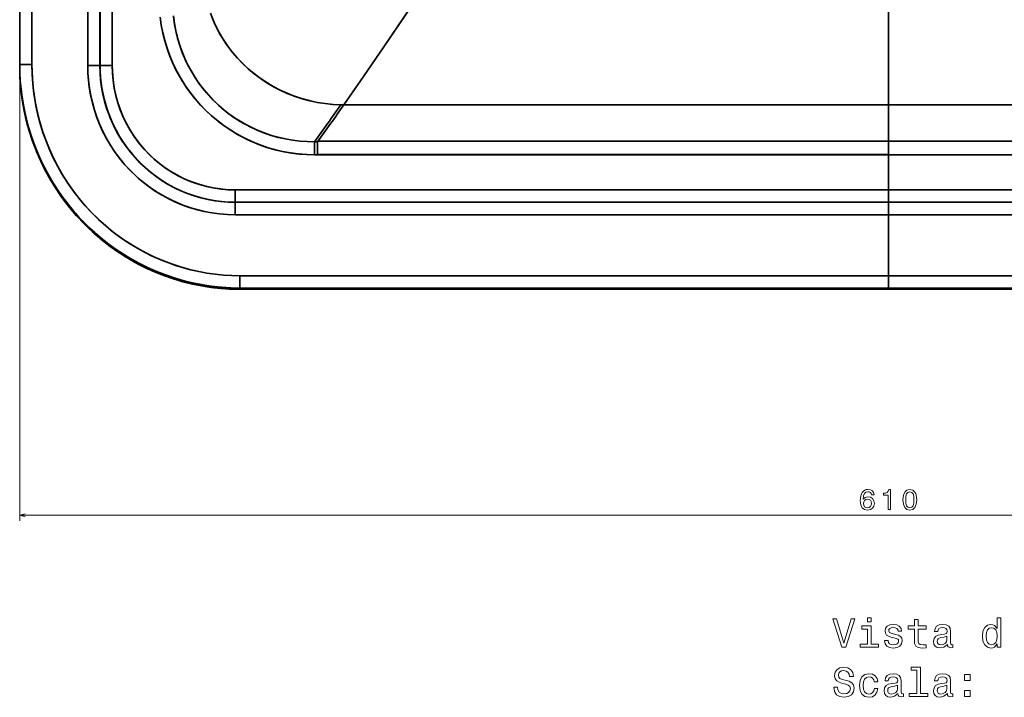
# Model space of a CAD drawing. Extents: x 290 to 1969, y 22 to 1622.
# Tile 1 of 12: x 290 to 635, y 22 to 260. Entities that reach past the tile are written whole.
import ezdxf

# ---------------------------------------------------------------- set-up
doc = ezdxf.new("R2010")
doc.units = 0

msp = doc.modelspace()

# ---------------------------------------------------------------- linework, layer by layer
at = {"color": 7, "lineweight": 35}
for p, q in [((289.55, 243.9), (289.55, 675.54)), ((322.05, 243.9), (322.05, 636.4)), ((322.05, 636.4), (322.05, 243.9)), ((317.77, 549.23), (317.77, 243.9)), ((317.77, 243.9), (317.77, 549.23)), ((289.55, 244.28), (289.55, 521.67)), ((289.55, 521.67), (289.55, 244.28)), ((293.85, 521.67), (293.85, 244.28)), ((293.85, 244.28), (293.85, 521.67)), ((313.43, 243.9), (313.43, 521.67)), ((313.43, 521.67), (313.43, 243.9)), ((317.71, 243.9), (317.71, 521.67)), ((317.71, 521.67), (317.71, 243.9)), ((594.5, 230.12), (594.5, 290.43)), ((594.5, 230.12), (594.5, 290.43)), ((403.32, 230.12), (594.5, 230.12)), ((403.32, 230.12), (594.5, 230.12)), ((785.68, 230.12), (594.5, 230.12)), ((785.68, 230.12), (594.5, 230.12)), ((594.5, 200.3), (365.17, 200.3)), ((365.17, 200.3), (594.5, 200.3)), ((594.5, 200.3), (823.83, 200.3)), ((594.5, 200.3), (823.83, 200.3)), ((594.5, 195.94), (365.17, 195.94)), ((365.17, 195.94), (594.5, 195.94)), ((594.5, 195.94), (823.83, 195.94)), ((823.83, 195.94), (594.5, 195.94)), ((594.5, 191.58), (365.17, 191.58)), ((365.17, 191.58), (594.5, 191.58)), ((594.5, 170.17), (594.5, 191.58)), ((823.83, 191.58), (594.5, 191.58)), ((823.83, 191.58), (594.5, 191.58)), ((594.5, 191.58), (594.5, 170.17)), ((366.86, 170.17), (594.5, 170.17)), ((366.86, 170.17), (594.5, 170.17)), ((822.14, 170.17), (594.5, 170.17)), ((594.5, 170.17), (822.14, 170.17)), ((594.5, 165.83), (366.86, 165.83)), ((366.86, 165.83), (594.5, 165.83)), ((366.86, 165.43), (594.5, 165.43)), ((366.86, 165.43), (594.5, 165.43)), ((366.86, 165.42), (594.5, 165.42)), ((594.5, 165.42), (366.86, 165.42)), ((822.14, 165.83), (594.5, 165.83)), ((822.14, 165.83), (594.5, 165.83)), ((594.5, 165.43), (822.14, 165.43)), ((822.14, 165.43), (594.5, 165.43)), ((822.14, 165.42), (594.5, 165.42)), ((822.14, 165.42), (594.5, 165.42))]:
    msp.add_line(p, q, dxfattribs=at)
at = {"color": 7, "lineweight": 35, "ltscale": 0.009536}
for p, q in [((289.55, 243.9), (289.55, 244.28)), ((289.55, 244.28), (289.55, 243.9))]:
    msp.add_line(p, q, dxfattribs=at)
at = {"color": 7, "lineweight": 35, "ltscale": 0.107375}
for p, q in [((293.85, 244.28), (289.55, 244.28)), ((289.55, 244.28), (293.85, 244.28))]:
    msp.add_line(p, q, dxfattribs=at)
at = {"color": 7, "lineweight": 35, "ltscale": 0.106966}
for p, q in [((313.43, 243.9), (317.71, 243.9)), ((317.71, 243.9), (313.43, 243.9)), ((317.77, 243.9), (322.05, 243.9)), ((322.05, 243.9), (317.77, 243.9))]:
    msp.add_line(p, q, dxfattribs=at)
at = {"color": 7, "lineweight": 35, "ltscale": 0.001637}
msp.add_line((317.77, 243.9), (317.71, 243.9), dxfattribs=at)
at = {"color": 7, "lineweight": 35, "ltscale": 0.001638}
msp.add_line((317.71, 243.9), (317.77, 243.9), dxfattribs=at)
at = {"color": 7, "lineweight": 13}
for p, q in [((289.55, 241.9), (289.55, 84.14)), ((289.55, 86.14), (899.45, 86.14))]:
    msp.add_line(p, q, dxfattribs=at)
at = {"color": 7, "lineweight": 35, "ltscale": 0.322768}
msp.add_line((594.5, 217.21), (594.5, 230.12), dxfattribs=at)
msp.add_line((594.5, 217.21), (594.5, 230.12), dxfattribs=at)
at = {"color": 7, "lineweight": 35, "ltscale": 0.115303}
msp.add_line((392.97, 212.6), (392.98, 217.21), dxfattribs=at)
msp.add_line((392.97, 212.6), (392.98, 217.21), dxfattribs=at)
at = {"color": 7, "lineweight": 35, "ltscale": 0.028531}
for p, q in [((392.98, 217.21), (394.12, 217.21)), ((394.12, 217.21), (392.98, 217.21))]:
    msp.add_line(p, q, dxfattribs=at)
at = {"color": 7, "lineweight": 35, "ltscale": 0.115346}
msp.add_line((394.12, 212.59), (394.12, 217.21), dxfattribs=at)
msp.add_line((394.12, 212.59), (394.12, 217.21), dxfattribs=at)
at = {"color": 7, "lineweight": 35, "ltscale": 0.115352}
for p, q in [((594.5, 217.21), (594.5, 212.59)), ((594.5, 212.59), (594.5, 217.21))]:
    msp.add_line(p, q, dxfattribs=at)
at = {"color": 7, "lineweight": 35, "ltscale": 0.028766}
msp.add_line((394.12, 212.59), (392.97, 212.6), dxfattribs=at)
msp.add_line((394.12, 212.59), (392.97, 212.6), dxfattribs=at)
at = {"color": 7, "lineweight": 35, "ltscale": 0.307466}
for p, q in [((594.5, 212.59), (594.5, 200.3)), ((594.5, 200.3), (594.5, 212.59))]:
    msp.add_line(p, q, dxfattribs=at)
at = {"color": 7, "lineweight": 35, "ltscale": 0.109}
for p, q in [((365.17, 200.3), (365.17, 195.94)), ((365.17, 200.3), (365.17, 195.94)), ((594.5, 195.94), (594.5, 200.3)), ((594.5, 200.3), (594.5, 195.94)), ((365.17, 195.94), (365.17, 191.58)), ((365.17, 195.94), (365.17, 191.58)), ((594.5, 191.58), (594.5, 195.94)), ((594.5, 195.94), (594.5, 191.58))]:
    msp.add_line(p, q, dxfattribs=at)
at = {"color": 7, "lineweight": 35, "ltscale": 0.108585}
for p, q in [((366.86, 170.17), (366.86, 165.83)), ((366.86, 170.17), (366.86, 165.83)), ((594.5, 165.83), (594.5, 170.17)), ((594.5, 170.17), (594.5, 165.83))]:
    msp.add_line(p, q, dxfattribs=at)
at = {"color": 7, "lineweight": 35, "ltscale": 0.009953}
for p, q in [((366.86, 165.83), (366.86, 165.43)), ((366.86, 165.43), (366.86, 165.83)), ((594.5, 165.43), (594.5, 165.83)), ((594.5, 165.83), (594.5, 165.43))]:
    msp.add_line(p, q, dxfattribs=at)
at = {"color": 7, "lineweight": 35, "ltscale": 0.000415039}
for p, q in [((366.86, 165.43), (366.86, 165.42)), ((594.5, 165.43), (594.5, 165.42)), ((594.5, 165.42), (594.5, 165.43))]:
    msp.add_line(p, q, dxfattribs=at)
at = {"color": 7, "lineweight": 35, "ltscale": 0.000413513}
msp.add_line((366.86, 165.43), (366.86, 165.42), dxfattribs=at)
at = {"color": 7, "lineweight": 35}
for points in [[(403.32, 230.12), (410.24, 240.06), (417.41, 250.52), (424.79, 261.43), (430.47, 269.9), (436.27, 278.65), (445.17, 292.16), (454.91, 307.12)], [(403.32, 230.12), (410.21, 240.02), (417.36, 250.45), (424.73, 261.33), (430.39, 269.78), (436.18, 278.51), (445.06, 291.99), (454.91, 307.12)], [(392.97, 212.6), (390.16, 212.67), (387.35, 212.9), (384.55, 213.26), (381.78, 213.77), (379.04, 214.43), (376.34, 215.22), (373.68, 216.15), (371.08, 217.22), (368.53, 218.42), (366.05, 219.75), (363.64, 221.2), (361.31, 222.78), (359.06, 224.48), (356.91, 226.29), (354.85, 228.2), (352.9, 230.22), (351.05, 232.34), (349.32, 234.55), (348, 236.39), (346.77, 238.29), (345.61, 240.23), (344.53, 242.22), (343.31, 244.76), (342.22, 247.35), (341.27, 249.99), (340.45, 252.68), (339.77, 255.4), (339.23, 258.16), (338.84, 260.94)], [(392.97, 212.6), (390.29, 212.67), (387.61, 212.87), (384.95, 213.2), (382.3, 213.67), (379.69, 214.26), (377.1, 214.98), (374.55, 215.83), (372.05, 216.8), (369.6, 217.89), (367.45, 218.98), (365.34, 220.16), (363.29, 221.43), (361.3, 222.79), (359.1, 224.45), (356.99, 226.22), (354.97, 228.09), (353.04, 230.07), (351.22, 232.14), (349.51, 234.29), (347.9, 236.54), (346.59, 238.57), (345.37, 240.65), (344.24, 242.79), (343.21, 244.98), (342.28, 247.2), (341.31, 249.87), (340.48, 252.57), (339.79, 255.32), (339.24, 258.09), (338.84, 260.89)], [(343.49, 261.33), (343.84, 258.71), (344.33, 256.11), (344.96, 253.54), (345.73, 251.01), (346.62, 248.51), (347.51, 246.39), (348.5, 244.31), (349.58, 242.28), (350.75, 240.3), (352.01, 238.39), (353.53, 236.31), (355.16, 234.31), (356.89, 232.4), (358.72, 230.59), (360.64, 228.87), (362.65, 227.26), (364.74, 225.75), (366.91, 224.35), (368.9, 223.21), (370.93, 222.16), (373.02, 221.21), (375.4, 220.26), (377.83, 219.43), (380.29, 218.74), (382.79, 218.17), (385.32, 217.73), (387.86, 217.43), (390.42, 217.25), (392.98, 217.21)], [(392.98, 217.21), (390.43, 217.25), (387.88, 217.42), (385.34, 217.73), (382.83, 218.16), (380.33, 218.73), (377.88, 219.42), (375.45, 220.24), (373.08, 221.18), (370.76, 222.25), (368.73, 223.3), (366.75, 224.45), (364.82, 225.69), (362.96, 227.02), (361.16, 228.44), (359.29, 230.06), (357.5, 231.78), (355.8, 233.59), (354.19, 235.48), (352.68, 237.44), (351.27, 239.49), (350.06, 241.44), (348.95, 243.44), (347.92, 245.5), (346.99, 247.6), (346, 250.21), (345.15, 252.86), (344.45, 255.56), (343.91, 258.29), (343.52, 261.05)], [(402.27, 230.13), (399.52, 230.26), (396.77, 230.55), (394.05, 230.98), (391.35, 231.56), (388.68, 232.28), (386.06, 233.15), (383.48, 234.17), (380.95, 235.32), (378.89, 236.39), (376.88, 237.56), (374.92, 238.81), (373.03, 240.16), (370.93, 241.81), (368.93, 243.57), (367.02, 245.44), (365.22, 247.42), (363.52, 249.49), (361.95, 251.65), (360.72, 253.53), (359.58, 255.47), (358.54, 257.46), (357.46, 259.85), (356.51, 262.28)], [(356.85, 261.35), (357.8, 259.05), (358.88, 256.79), (360.09, 254.59), (361.41, 252.45), (362.85, 250.38), (364.4, 248.39), (366.05, 246.47), (367.81, 244.65), (369.78, 242.8), (371.85, 241.07), (374.01, 239.45), (376.25, 237.95), (378.57, 236.57), (380.96, 235.32), (383.41, 234.2), (385.9, 233.21), (388.44, 232.36), (391.18, 231.6), (393.94, 231), (396.71, 230.55), (399.49, 230.26), (402.27, 230.13)], [(366.86, 165.83), (363.49, 165.9), (360.13, 166.13), (356.77, 166.5), (353.44, 167.02), (350.13, 167.69), (346.86, 168.5), (343.62, 169.46), (340.43, 170.56), (337.29, 171.8), (334.21, 173.17), (331.19, 174.68), (328.54, 176.15), (325.95, 177.71), (323.43, 179.38), (320.97, 181.15), (318.59, 183.01), (316.27, 184.96), (314.04, 187), (312.77, 188.23), (311.53, 189.49), (310.32, 190.78), (309.14, 192.1), (307.99, 193.44), (306.87, 194.81), (304.72, 197.62), (302.7, 200.52), (300.87, 203.42), (299.16, 206.4), (297.59, 209.45), (296.15, 212.57), (294.85, 215.75), (293.69, 218.98), (292.66, 222.26), (291.78, 225.58), (291.05, 228.93), (290.46, 232.32), (290.02, 235.73), (289.76, 238.57), (289.61, 241.42), (289.55, 244.28)], [(366.86, 165.83), (363.62, 165.9), (360.38, 166.11), (357.16, 166.45), (353.95, 166.93), (350.76, 167.55), (347.61, 168.3), (344.49, 169.19), (341.41, 170.21), (338.37, 171.35), (335.39, 172.63), (332.46, 174.03), (329.51, 175.6), (326.62, 177.3), (323.81, 179.12), (321.09, 181.06), (318.44, 183.12), (315.89, 185.3), (313.39, 187.62), (310.99, 190.06), (308.71, 192.59), (306.53, 195.23), (304.47, 197.95), (302.53, 200.77), (300.72, 203.67), (299.03, 206.64), (297.48, 209.69), (296.05, 212.8), (294.76, 215.97), (293.59, 219.26), (292.57, 222.59), (291.69, 225.97), (290.96, 229.39), (290.38, 232.83), (290.02, 235.68), (289.76, 238.54), (289.61, 241.41), (289.55, 244.28)], [(366.86, 165.42), (363.5, 165.49), (360.13, 165.71), (356.79, 166.09), (353.45, 166.61), (350.15, 167.27), (346.87, 168.09), (343.63, 169.04), (340.44, 170.14), (337.3, 171.38), (334.21, 172.76), (331.19, 174.27), (328.68, 175.65), (326.23, 177.13), (323.83, 178.7), (321.36, 180.45), (318.96, 182.3), (316.63, 184.24), (314.38, 186.27), (312.21, 188.39), (310.12, 190.6), (308.12, 192.88), (306.99, 194.25), (305.9, 195.64), (304.83, 197.06), (303.8, 198.5), (302.8, 199.96), (301.84, 201.45), (300.01, 204.49), (298.32, 207.61), (296.82, 210.68), (295.46, 213.82), (294.23, 217.02), (293.14, 220.27), (292.2, 223.56), (291.39, 226.89), (290.73, 230.25), (290.22, 233.64), (289.85, 237.05), (289.63, 240.47), (289.55, 243.9)], [(289.55, 243.9), (289.63, 240.54), (289.84, 237.18), (290.2, 233.81), (290.7, 230.44), (291.35, 227.09), (292.15, 223.74), (293.01, 220.71), (293.98, 217.72), (295.08, 214.77), (296.29, 211.87), (297.61, 209.03), (299.03, 206.26), (300.44, 203.76), (301.93, 201.32), (303.5, 198.95), (304.74, 197.19), (306.03, 195.47), (308.25, 192.73), (310.59, 190.09), (313.05, 187.57), (315.61, 185.15), (318.28, 182.86), (321.05, 180.7), (323.91, 178.66), (325.38, 177.69), (326.86, 176.75), (328.37, 175.85), (329.9, 174.98), (332.94, 173.39), (336.05, 171.94), (339.22, 170.62), (342.45, 169.45), (345.73, 168.42), (348.69, 167.63), (351.67, 166.96), (354.68, 166.41), (357.71, 165.98), (360.75, 165.68), (363.81, 165.49), (366.86, 165.43)], [(293.85, 244.28), (293.93, 240.88), (294.16, 237.5), (294.54, 234.12), (295.07, 230.77), (295.76, 227.45), (296.59, 224.16), (297.58, 220.91), (298.7, 217.71), (299.98, 214.57), (301.39, 211.48), (302.93, 208.48), (304.61, 205.56), (306.42, 202.71), (308.35, 199.95), (310.41, 197.29), (312.58, 194.72), (314.87, 192.25), (317.27, 189.89), (319.78, 187.64), (322.38, 185.51), (325.06, 183.52), (327.83, 181.65), (330.68, 179.91), (333.61, 178.31), (336.61, 176.84), (339.67, 175.51), (342.78, 174.32), (345.95, 173.28), (349.16, 172.38), (352.41, 171.64), (355.28, 171.11), (358.16, 170.7), (361.05, 170.41), (363.96, 170.23), (366.86, 170.17)], [(366.86, 170.17), (363.95, 170.23), (361.04, 170.41), (358.13, 170.71), (355.24, 171.12), (352.37, 171.65), (349.53, 172.29), (346.71, 173.05), (344.27, 173.81), (341.86, 174.66), (339.48, 175.58), (337.13, 176.6), (335.58, 177.32), (334.06, 178.08), (332.55, 178.87), (331.06, 179.7), (328.53, 181.21), (326.07, 182.82), (323.68, 184.53), (321.35, 186.33), (319.1, 188.23), (316.93, 190.21), (314.84, 192.29), (313.65, 193.53), (312.5, 194.81), (311.38, 196.11), (310.28, 197.44), (309.22, 198.79), (308.19, 200.17), (306.23, 203), (304.4, 205.91), (302.82, 208.7), (301.35, 211.56), (300.02, 214.47), (298.8, 217.45), (297.72, 220.47), (296.77, 223.54), (295.95, 226.64), (295.26, 229.78), (294.71, 232.95), (294.29, 236.13), (294.01, 239.33), (293.89, 241.8), (293.85, 244.28)], [(365.17, 191.58), (362.44, 191.65), (359.72, 191.87), (357.02, 192.23), (354.34, 192.73), (351.69, 193.38), (349.07, 194.17), (346.51, 195.1), (343.99, 196.16), (341.53, 197.35), (339.14, 198.68), (336.81, 200.13), (334.57, 201.71), (332.41, 203.4), (330.34, 205.21), (328.37, 207.12), (326.5, 209.13), (324.74, 211.25), (323.09, 213.45), (321.56, 215.74), (320.15, 218.11), (318.86, 220.56), (317.7, 223.07), (316.68, 225.64), (315.79, 228.26), (315.05, 230.92), (314.44, 233.62), (313.97, 236.34), (313.67, 238.85), (313.49, 241.37), (313.43, 243.9)], [(313.43, 243.9), (313.49, 241.26), (313.69, 238.62), (314.02, 236.01), (314.48, 233.41), (315.07, 230.84), (315.78, 228.3), (316.62, 225.8), (317.59, 223.34), (318.67, 220.94), (319.88, 218.6), (321.19, 216.33), (322.62, 214.13), (324.16, 212), (325.8, 209.95), (327.54, 207.99), (329.37, 206.12), (331.3, 204.34), (333.32, 202.66), (335.4, 201.1), (337.57, 199.64), (339.8, 198.29), (342.1, 197.06), (344.45, 195.95), (346.86, 194.96), (349.32, 194.09), (351.81, 193.35), (354.34, 192.73), (357.02, 192.23), (359.72, 191.87), (362.44, 191.65), (365.17, 191.58)], [(317.71, 243.9), (317.77, 241.37), (317.97, 238.85), (318.3, 236.35), (318.76, 233.86), (319.34, 231.41), (320.06, 228.99), (320.9, 226.61), (321.86, 224.27), (322.95, 221.99), (324.14, 219.78), (325.45, 217.64), (326.87, 215.56), (328.4, 213.57), (330.03, 211.66), (331.76, 209.83), (333.57, 208.11), (335.48, 206.48), (337.47, 204.95), (339.53, 203.54), (341.66, 202.23), (343.85, 201.04), (346.11, 199.97), (348.41, 199.02), (350.77, 198.2), (353.16, 197.5), (355.59, 196.92), (358.04, 196.48), (360.4, 196.18), (362.78, 196), (365.17, 195.94)], [(317.71, 243.9), (317.77, 241.37), (317.97, 238.85), (318.3, 236.35), (318.76, 233.86), (319.34, 231.41), (320.06, 228.99), (320.9, 226.6), (321.86, 224.27), (322.95, 221.99), (324.14, 219.78), (325.45, 217.64), (326.87, 215.56), (328.4, 213.57), (330.03, 211.66), (331.76, 209.83), (333.57, 208.1), (335.48, 206.48), (337.47, 204.95), (339.53, 203.53), (341.66, 202.23), (343.85, 201.04), (346.11, 199.97), (348.41, 199.02), (350.77, 198.2), (353.16, 197.5), (355.59, 196.92), (358.04, 196.48), (360.4, 196.18), (362.78, 196), (365.17, 195.94)], [(365.17, 195.94), (362.68, 196), (360.2, 196.2), (357.74, 196.53), (355.3, 196.99), (352.88, 197.58), (350.5, 198.29), (348.15, 199.13), (345.86, 200.09), (343.62, 201.18), (341.32, 202.45), (339.1, 203.84), (336.95, 205.36), (334.9, 206.99), (332.93, 208.74), (331.07, 210.59), (329.3, 212.54), (327.65, 214.59), (326.11, 216.72), (324.75, 218.84), (323.5, 221.03), (322.37, 223.29), (321.36, 225.6), (320.47, 227.95), (319.7, 230.36), (319.06, 232.8), (318.55, 235.27), (318.16, 237.76), (317.95, 239.8), (317.82, 241.85), (317.77, 243.9)], [(365.17, 195.94), (362.68, 196), (360.2, 196.2), (357.74, 196.53), (355.29, 196.99), (352.88, 197.58), (350.5, 198.29), (348.15, 199.13), (345.86, 200.09), (343.62, 201.18), (341.28, 202.47), (339.02, 203.89), (336.84, 205.44), (334.76, 207.11), (332.76, 208.9), (330.87, 210.79), (329.09, 212.79), (327.43, 214.88), (325.97, 216.94), (324.62, 219.06), (323.38, 221.26), (322.26, 223.52), (321.26, 225.83), (320.39, 228.19), (319.63, 230.6), (319, 233.04), (318.5, 235.52), (318.18, 237.6), (317.96, 239.69), (317.82, 241.79), (317.77, 243.9)], [(365.17, 200.3), (362.8, 200.36), (360.43, 200.56), (358.08, 200.89), (355.75, 201.35), (353.46, 201.93), (351.19, 202.65), (348.97, 203.49), (346.8, 204.45), (344.68, 205.53), (342.62, 206.73), (340.63, 208.04), (338.72, 209.46), (336.88, 210.99), (335.13, 212.61), (333.47, 214.33), (331.91, 216.14), (330.45, 218.04), (329.1, 220.01), (327.85, 222.06), (326.71, 224.18), (325.69, 226.36), (324.8, 228.59), (324.02, 230.86), (323.37, 233.18), (322.85, 235.53), (322.46, 237.9), (322.2, 240.3), (322.09, 242.09), (322.05, 243.9)], [(322.05, 243.9), (322.13, 241.26), (322.37, 238.63), (322.76, 236.01), (323.31, 233.43), (324.01, 230.89), (324.87, 228.39), (325.87, 225.95), (327.02, 223.58), (328.3, 221.28), (329.72, 219.07), (331.27, 216.95), (332.94, 214.93), (334.73, 213.01), (336.63, 211.21), (338.64, 209.52), (340.75, 207.96), (342.93, 206.54), (345.2, 205.25), (347.53, 204.11), (349.94, 203.1), (352.4, 202.25), (354.9, 201.55), (357.45, 201), (360.02, 200.61), (362.59, 200.37), (365.17, 200.3)]]:
    msp.add_lwpolyline(points, dxfattribs=at)
at = {"color": 7, "lineweight": 13}
for points in [[(589.45, 93.26), (589.26, 94.07), (588.81, 94.68), (588.13, 95.06), (587.24, 95.19), (586.64, 95.12), (586.13, 94.93), (585.68, 94.62), (585.29, 94.17), (584.99, 93.62), (584.77, 92.94), (584.63, 92.15), (584.59, 91.25), (584.75, 89.82), (585.24, 88.78), (586.04, 88.15), (587.13, 87.94), (588.11, 88.12), (588.85, 88.6), (589.34, 89.34), (589.51, 90.29), (589.34, 91.25), (588.87, 91.99), (588.16, 92.45), (587.27, 92.61), (586.31, 92.41), (585.6, 91.83), (585.75, 92.94), (586.07, 93.74), (586.56, 94.21), (587.25, 94.38), (587.75, 94.3), (588.14, 94.08), (588.39, 93.73), (588.52, 93.26)], [(594.32, 88.14), (595.24, 88.14), (595.24, 95.19), (594.55, 95.19), (594.37, 94.58), (594.01, 94.16), (593.45, 93.92), (592.68, 93.84), (592.68, 93.13), (594.32, 93.13)], [(599.54, 91.56), (599.69, 89.98), (600.17, 88.85), (600.92, 88.16), (601.97, 87.94), (603.01, 88.16), (603.77, 88.85), (604.23, 89.98), (604.39, 91.56), (604.23, 93.14), (604.04, 93.76), (603.77, 94.28), (603.01, 94.96), (601.97, 95.19), (600.92, 94.96), (600.17, 94.27), (599.69, 93.14)], [(600.51, 91.56), (600.59, 92.78), (600.84, 93.66), (601.3, 94.17), (601.97, 94.36), (602.64, 94.17), (603.09, 93.66), (603.34, 92.78), (603.42, 91.56), (603.34, 90.33), (603.09, 89.45), (602.64, 88.94), (601.97, 88.77), (601.3, 88.94), (600.84, 89.45), (600.59, 90.33)], [(588.53, 90.28), (588.42, 89.65), (588.14, 89.16), (587.68, 88.84), (587.12, 88.74), (586.52, 88.84), (586.07, 89.15), (585.78, 89.64), (585.69, 90.27), (585.79, 90.9), (586.07, 91.37), (586.53, 91.67), (587.16, 91.78), (587.7, 91.67), (588.14, 91.38), (588.42, 90.91)], [(581.34, 49.83), (578.84, 41.32), (576.26, 49.83), (574.89, 49.83), (578.12, 39.82), (579.56, 39.82), (582.71, 49.83)], [(588.45, 50.17), (587.11, 50.17), (587.11, 48.72), (588.45, 48.72)], [(603.58, 46.22), (603.58, 42.34), (603.66, 41.09), (604.07, 40.22), (604.87, 39.72), (606.24, 39.55), (607.74, 39.62), (607.74, 40.71), (606.65, 40.63), (605.65, 40.74), (605.12, 41.1), (604.89, 41.71), (604.85, 42.56), (604.85, 46.22), (607.74, 46.22), (607.74, 47.3), (604.85, 47.3), (604.85, 49.56), (603.58, 49.56), (603.58, 47.3), (601.39, 47.3), (601.39, 46.22)], [(632.66, 41.02), (632.66, 39.82), (633.92, 39.82), (633.92, 50.17), (632.67, 50.17), (632.67, 46.38), (631.7, 47.47), (631.11, 47.73), (630.44, 47.83), (629.21, 47.54), (628.26, 46.74), (627.64, 45.44), (627.43, 43.7), (627.64, 41.95), (628.26, 40.64), (629.21, 39.82), (630.44, 39.55), (631.11, 39.65), (631.72, 39.91)], [(588.4, 40.89), (588.4, 47.3), (585.15, 47.3), (585.15, 46.22), (587.14, 46.22), (587.14, 40.89), (584.54, 40.89), (584.54, 39.82), (591.03, 39.82), (591.03, 40.89)], [(596.99, 44.33), (595.77, 44.62), (594.86, 44.95), (594.56, 45.63), (594.64, 46.1), (594.95, 46.45), (595.44, 46.66), (596.14, 46.75), (596.82, 46.66), (597.35, 46.4), (597.7, 46.02), (597.84, 45.5), (599.08, 45.5), (599.08, 45.53), (598.87, 46.46), (598.28, 47.2), (597.35, 47.66), (596.14, 47.83), (594.92, 47.66), (594.02, 47.18), (593.46, 46.48), (593.29, 45.58), (593.42, 44.72), (593.82, 44.11), (594.49, 43.68), (595.45, 43.38), (596.86, 43.03), (597.73, 42.67), (597.96, 42.38), (598.04, 41.95), (597.92, 41.42), (597.57, 41.02), (597.01, 40.76), (596.26, 40.67), (595.47, 40.76), (594.89, 41.06), (594.5, 41.55), (594.34, 42.23), (593.12, 42.23), (593.32, 41.07), (593.91, 40.24), (594.85, 39.73), (596.14, 39.55), (597.5, 39.73), (598.49, 40.24), (599.1, 41.04), (599.31, 42.1), (599.15, 43), (598.71, 43.62), (597.97, 44.03)], [(615.15, 40.83), (615.15, 40.78), (615.22, 40.29), (615.44, 39.95), (616.34, 39.68), (617.05, 39.79), (617.05, 40.77), (616.75, 40.73), (616.34, 40.91), (616.27, 41.49), (616.27, 45.5), (616.1, 46.52), (615.6, 47.24), (614.72, 47.67), (613.48, 47.83), (612.27, 47.66), (611.37, 47.17), (610.81, 46.4), (610.62, 45.4), (610.62, 45.31), (611.76, 45.31), (611.86, 45.91), (612.18, 46.35), (612.7, 46.61), (613.43, 46.71), (614.14, 46.63), (614.64, 46.42), (614.95, 46.04), (615.05, 45.53), (614.99, 44.92), (614.76, 44.62), (614.18, 44.47), (613.1, 44.36), (611.86, 44.1), (610.98, 43.64), (610.47, 42.92), (610.31, 41.85), (610.45, 40.9), (610.9, 40.19), (611.62, 39.75), (612.61, 39.59), (613.95, 39.89)], [(630.65, 46.69), (631.49, 46.49), (632.12, 45.93), (632.5, 44.99), (632.64, 43.7), (632.5, 42.38), (632.12, 41.45), (631.49, 40.87), (630.65, 40.68), (629.86, 40.87), (629.26, 41.45), (628.85, 42.4), (628.72, 43.7), (628.85, 44.98), (629.26, 45.91), (629.86, 46.49)], [(615, 42.53), (614.83, 41.78), (614.37, 41.2), (613.68, 40.83), (612.83, 40.7), (612.28, 40.77), (611.89, 41), (611.65, 41.4), (611.58, 41.97), (611.63, 42.47), (611.86, 42.83), (612.79, 43.23), (613.95, 43.41), (615, 43.75)], [(576.56, 25.84), (575.25, 25.84), (575.54, 24.31), (576.26, 23.19), (577.37, 22.51), (578.87, 22.27), (580.35, 22.5), (581.46, 23.13), (582.17, 24.13), (582.43, 25.44), (582.21, 26.62), (581.6, 27.38), (580.62, 27.89), (579.31, 28.26), (578.19, 28.54), (577.45, 28.85), (577.04, 29.31), (576.91, 30.04), (577.04, 30.68), (577.41, 31.17), (577.99, 31.51), (578.78, 31.62), (579.59, 31.48), (580.22, 31.09), (580.64, 30.44), (580.84, 29.56), (582.15, 29.56), (582.15, 29.59), (581.92, 30.94), (581.24, 31.95), (580.18, 32.59), (578.74, 32.8), (577.44, 32.59), (576.43, 31.98), (575.78, 31.04), (575.55, 29.83), (575.74, 28.75), (576.29, 28.02), (577.15, 27.53), (578.33, 27.15), (579.5, 26.82), (580.38, 26.51), (580.91, 26.04), (581.1, 25.29), (580.93, 24.53), (580.48, 23.95), (579.8, 23.59), (578.92, 23.48), (577.94, 23.64), (577.19, 24.1), (576.72, 24.85)], [(604.4, 31.82), (604.4, 23.61), (601.79, 23.61), (601.79, 22.54), (608.26, 22.54), (608.26, 23.61), (605.67, 23.61), (605.67, 32.89), (602.41, 32.89), (602.41, 31.82)], [(589.46, 27.72), (590.71, 27.72), (590.45, 28.87), (589.83, 29.78), (588.87, 30.34), (587.61, 30.55), (586.23, 30.27), (585.18, 29.46), (584.51, 28.15), (584.28, 26.39), (584.5, 24.65), (585.15, 23.35), (586.17, 22.54), (587.57, 22.27), (588.81, 22.49), (589.77, 23.09), (590.44, 24.04), (590.72, 25.31), (589.51, 25.31), (589.3, 24.5), (588.89, 23.9), (588.32, 23.52), (587.61, 23.41), (586.73, 23.59), (586.1, 24.17), (585.71, 25.11), (585.58, 26.43), (585.71, 27.73), (586.11, 28.67), (586.76, 29.24), (587.61, 29.44), (588.36, 29.31), (588.92, 28.98), (589.3, 28.44)], [(597.8, 23.55), (597.8, 23.51), (597.87, 23.02), (598.09, 22.67), (599, 22.4), (599.7, 22.51), (599.7, 23.49), (599.4, 23.45), (599, 23.64), (598.92, 24.21), (598.92, 28.22), (598.75, 29.24), (598.25, 29.96), (597.37, 30.4), (596.13, 30.55), (594.92, 30.38), (594.02, 29.89), (593.46, 29.13), (593.28, 28.12), (593.28, 28.03), (594.41, 28.03), (594.51, 28.64), (594.83, 29.07), (595.35, 29.33), (596.09, 29.43), (596.79, 29.36), (597.3, 29.14), (597.6, 28.77), (597.7, 28.25), (597.64, 27.64), (597.41, 27.34), (596.83, 27.2), (595.75, 27.08), (594.51, 26.82), (593.64, 26.36), (593.12, 25.64), (592.96, 24.57), (593.1, 23.62), (593.55, 22.92), (594.27, 22.47), (595.26, 22.31), (596.6, 22.61)], [(615.15, 23.55), (615.15, 23.51), (615.22, 23.02), (615.44, 22.67), (616.34, 22.4), (617.05, 22.51), (617.05, 23.49), (616.75, 23.45), (616.34, 23.64), (616.27, 24.21), (616.27, 28.22), (616.1, 29.24), (615.6, 29.96), (614.72, 30.4), (613.48, 30.55), (612.27, 30.38), (611.37, 29.89), (610.81, 29.13), (610.62, 28.12), (610.62, 28.03), (611.76, 28.03), (611.86, 28.64), (612.18, 29.07), (612.7, 29.33), (613.43, 29.43), (614.14, 29.36), (614.64, 29.14), (614.95, 28.77), (615.05, 28.25), (614.99, 27.64), (614.76, 27.34), (614.18, 27.2), (613.1, 27.08), (611.86, 26.82), (610.98, 26.36), (610.47, 25.64), (610.31, 24.57), (610.45, 23.62), (610.9, 22.92), (611.62, 22.47), (612.61, 22.31), (613.95, 22.61)], [(621.21, 28.13), (623.2, 28.13), (623.2, 30.28), (621.21, 30.28)], [(597.66, 25.25), (597.48, 24.5), (597.02, 23.93), (596.33, 23.55), (595.48, 23.42), (594.93, 23.49), (594.54, 23.72), (594.3, 24.13), (594.23, 24.69), (594.28, 25.19), (594.51, 25.55), (595.44, 25.96), (596.6, 26.13), (597.66, 26.48)], [(615, 25.25), (614.83, 24.5), (614.37, 23.93), (613.68, 23.55), (612.83, 23.42), (612.28, 23.49), (611.89, 23.72), (611.65, 24.13), (611.58, 24.69), (611.63, 25.19), (611.86, 25.55), (612.79, 25.96), (613.95, 26.13), (615, 26.48)], [(621.21, 22.54), (623.2, 22.54), (623.2, 24.69), (621.21, 24.69)]]:
    msp.add_lwpolyline(points, close=True, dxfattribs=at)
msp.add_lwpolyline([(291.49, 86.66), (289.55, 86.14), (291.49, 85.63)], dxfattribs=at)
at = {"color": 7, "lineweight": 35}
for centre, radius, start, end in [((369.13, 243.89), 79.58, 179.9951, 196.2602), ((-563.79, 914.87), 1184.13, 323.90097, 324.67107), ((-563.79, 914.87), 1184.13, 323.90097, 324.67107), ((-569.55, 912.95), 1188.58, 324.17215, 324.93612), ((-569.55, 912.95), 1188.58, 324.17215, 324.93612), ((403.32, 280.26), 50.14, 268.8096, 269.9997), ((403.32, 280.26), 50.14, 268.8096, 269.9997), ((491.31, 3685256.25), 3685038.86, 269.99848802, 270.00160259), ((491.31, 3685254.75), 3685037.37, 269.99848802, 270.00160259), ((697.69, 3685256.25), 3685038.86, 269.9983924, 270.0015138), ((697.69, 3685254.75), 3685037.37, 269.9983924, 270.0015138), ((492.65, 2118251.5), 2118038.79, 269.99733372, 270.00275689), ((491.87, 2109388.25), 2109175.62, 269.99734738, 270.00279104), ((697.12, 2109315.5), 2109102.93, 269.99721078, 270.00265444), ((697.13, 2109388.25), 2109175.68, 269.99721078, 270.00265444)]:
    msp.add_arc(centre, radius, start, end, dxfattribs=at)
for centre, major_axis, ratio, start_param, end_param in [((366.86, 243.89), (0.02, -78.48), 0.98509, 4.712079, 6.282887), ((366.86, 243.89), (0.04, -78.46), 0.985298, 4.711873, 6.282688), ((366.75, 243.78), (2.85, -78.3), 0.985027, 5.153447, 5.700287)]:
    msp.add_ellipse(centre, major_axis=major_axis, ratio=ratio, start_param=start_param, end_param=end_param, dxfattribs=at)

doc.saveas('drawing.dxf')
